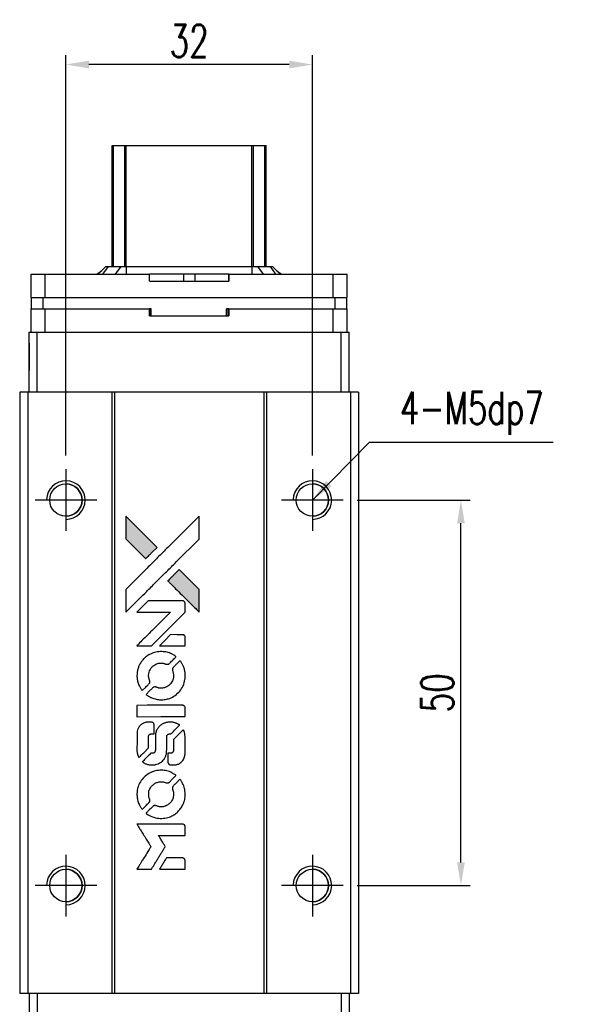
# Model space of a CAD drawing. Header units: millimetres. Extents: x 724 to 1037, y 320 to 587.
# Tile 2 of 3: x 744 to 816, y 459 to 587. Entities that reach past the tile are written whole.
import ezdxf

# ---------------------------------------------------------------- set-up
doc = ezdxf.new("R2010")
doc.units = ezdxf.units.MM
doc.header["$LTSCALE"] = 0.15
doc.layers.get('0').update_dxf_attribs({"linetype": 'CONTINUOUS'})
doc.layers.get('Defpoints').update_dxf_attribs({"linetype": 'CONTINUOUS'})
doc.layers.add('DIM', color=4, linetype='CONTINUOUS')
doc.styles.add('DIM-7', font='SIMPLEX.shx', dxfattribs={"width": 0.7, "bigfont": 'chineset.shx'})
doc.dimstyles.new('CNS', dxfattribs={"dimtxt": 3.5, "dimasz": 2.5, "dimexe": 1, "dimexo": 1.5, "dimgap": 0.09, "dimtad": 0, "dimdsep": 46, "dimtxsty": 'DIM-7', "dimcen": 0.09, "dimclrd": 1, "dimclre": 1, "dimclrt": 4, "dimadec": 0, "dimazin": 0, "dimtfac": 1, "dimtix": 1, "dimtmove": 2, "dimatfit": 3, "dimfxl": 1, "dimtvp": 0.971429, "dimtolj": 1, "dimarcsym": 0})

# ---------------------------------------------------------------- blocks, each defined once
blk = doc.blocks.new('*D140')
at = {"color": 7, "lineweight": -2}
for p, q in [((787.4, 524.77), (802.08, 524.77)), ((800.88, 477.77), (800.88, 521.77)), ((787.4, 474.77), (802.08, 474.77))]:
    blk.add_line(p, q, dxfattribs=at)
at = {"color": 7}
for points in [[(800.38, 521.77), (801.38, 521.77), (800.88, 524.77)], [(800.38, 477.77), (801.38, 477.77), (800.88, 474.77)]]:
    blk.add_solid(points, dxfattribs=at)
at = {"layer": 'Defpoints', "color": 0}
for p in [(785.6, 524.77), (800.88, 524.77), (785.6, 474.77)]:
    blk.add_point(p, dxfattribs=at)
at = {"color": 7, "insert": (797.82, 499.77), "char_height": 4.2, "attachment_point": 5, "rotation": 90, "style": 'DIM-7'}
blk.add_mtext('\\A1;50', dxfattribs=at)
blk = doc.blocks.new('*D141')
at = {"color": 7, "lineweight": -2}
for p, q in [((749.6, 530.57), (749.6, 582.48)), ((781.6, 530.57), (781.6, 582.48)), ((778.6, 581.28), (752.6, 581.28))]:
    blk.add_line(p, q, dxfattribs=at)
at = {"color": 7}
for points in [[(752.6, 581.78), (752.6, 580.78), (749.6, 581.28)], [(778.6, 581.78), (778.6, 580.78), (781.6, 581.28)]]:
    blk.add_solid(points, dxfattribs=at)
at = {"layer": 'Defpoints', "color": 0}
for p in [(749.6, 581.28), (749.6, 528.77), (781.6, 528.77)]:
    blk.add_point(p, dxfattribs=at)
at = {"color": 7, "insert": (765.6, 584.34), "char_height": 4.2, "attachment_point": 5, "style": 'DIM-7'}
blk.add_mtext('\\A1;32', dxfattribs=at)
blk = doc.blocks.new('A$C633ab282')
at = {"linetype": 'Continuous'}
h = blk.add_hatch(color=256, dxfattribs=at)
h.dxf.hatch_style = 1
h.paths.add_polyline_path([(0, 45.82), (0, 44.34), (0, 42.86), (1.29, 41.58, 0.000288), (1.78, 41.09, 0.000479), (2.19, 40.68, 0.000013), (2.57, 40.31, 0.197177), (2.58, 40.3, 0.197497), (2.58, 40.31, 0.00004), (2.8, 40.52, 0.000834), (3.04, 40.76, 0.000506), (3.32, 41.04), (4.05, 41.77), (2.03, 43.79)])
h.paths.add_polyline_path([(6.93, 38.88), (6.2, 38.15, 0.000476), (5.91, 37.87, 0.000789), (5.68, 37.63, 0.000035), (5.46, 37.41, 0.19758), (5.46, 37.41, 0.198396), (5.46, 37.4, 0.000019), (5.76, 37.11, 0.000582), (6.08, 36.78, 0.000351), (6.46, 36.4, 0.000108), (8.09, 34.78, 0.000692), (8.91, 33.96, 0.000077), (9.49, 33.4, 0.197527), (9.51, 33.39, 0.410181), (9.52, 33.4, 0.000493), (9.52, 33.7, 0.002424), (9.52, 34.12, 0.000529), (9.52, 34.84), (9.52, 36.29), (8.23, 37.59)])
for points in [[(1.29, 41.58, 0.000288), (1.78, 41.09, 0.000479), (2.19, 40.68, 0.000013), (2.57, 40.31, 0.197177), (2.58, 40.3, 0.197497), (2.58, 40.31, 0.00004), (2.8, 40.52, 0.000836), (3.04, 40.76, 0.000505), (3.32, 41.04), (4.05, 41.77), (2.03, 43.79), (0, 45.82), (0, 44.34), (0, 42.86)], [(1.78, 35.13, -0.000056), (2.67, 36.01, -0.000021), (3.91, 37.26, -0.000021), (5.27, 38.61, -0.000025), (6.54, 39.88), (9.52, 42.85), (9.52, 44.33), (9.52, 45.8), (7.52, 43.81, 0.000274), (6.56, 42.86, 0.000123), (5.29, 41.6, 0.000121), (3.96, 40.27, 0.000165), (2.76, 39.07), (0, 36.32), (0, 34.84), (0, 33.35)], [(6.46, 36.4, 0.000108), (8.09, 34.78, 0.000692), (8.92, 33.96, 0.000077), (9.49, 33.4, 0.197527), (9.51, 33.39, 0.410182), (9.52, 33.4, 0.000493), (9.52, 33.7, 0.002424), (9.52, 34.12, 0.000529), (9.52, 34.84), (9.52, 36.29), (8.23, 37.59), (6.93, 38.88), (6.2, 38.15, 0.000476), (5.91, 37.87, 0.000789), (5.68, 37.63, 0.000035), (5.46, 37.41, 0.19758), (5.46, 37.41, 0.198396), (5.46, 37.4, 0.000019), (5.76, 37.11, 0.000582), (6.08, 36.78, 0.000351)], [(2.36, 28.98), (3.31, 28.98), (5.5, 31.17), (7.69, 33.37), (7.69, 33.98, 0.0008), (7.68, 34.37, 0.010795), (7.68, 34.51, 0.030495), (7.67, 34.59, 0.080372), (7.65, 34.65, 0.03816), (7.62, 34.7, 0.041799), (7.58, 34.74, 0.042486), (7.53, 34.78, 0.042078), (7.48, 34.81, 0.099276), (7.4, 34.83, 0.003302), (7.1, 34.83, 0.002586), (6.57, 34.83, 0.000204), (5.15, 34.83), (2.88, 34.83), (2.15, 34.1), (1.42, 33.37), (3.6, 33.36), (5.79, 33.35), (3.63, 31.2, 0.000253), (2.8, 30.38, 0.000412), (2.09, 29.68, 0.000041), (1.47, 29.05, 0.041338), (1.44, 29.02), (1.41, 28.98)], [(6.04, 28.98), (7.69, 28.98), (7.69, 29.59), (7.68, 30.21), (7.64, 30.28, 0.03146), (7.61, 30.31, 0.026444), (7.59, 30.34, 0.026444), (7.55, 30.37, 0.031457), (7.52, 30.4), (7.45, 30.44), (6.63, 30.44), (5.81, 30.45), (5.1, 29.72, 0.000745), (4.82, 29.44, 0.001228), (4.59, 29.21, 0.000087), (4.39, 29, 0.195134), (4.38, 28.99, 0.412117), (4.39, 28.98, 0.000048), (4.87, 28.98, 0.00109), (5.4, 28.98, 0.000653)], [(1.46, 24.78, 0.023681), (1.5, 24.52, 0.022402), (1.56, 24.27, 0.021929), (1.65, 24.01, 0.020503), (1.76, 23.75, 0.013745), (1.84, 23.61, 0.009767), (1.93, 23.45, 0.009658), (2.03, 23.31, 0.027804), (2.1, 23.21), (2.13, 23.18), (2.59, 23.63, 0.002053), (2.81, 23.85, 0.006738), (2.95, 24, 0.007826), (3.04, 24.11, 0.063909), (3.08, 24.16, 0.061532), (3.11, 24.24, 0.068674), (3.12, 24.33, 0.052072), (3.1, 24.43, 0.019648), (3.06, 24.56, -0.018366), (3.01, 24.73, -0.0288), (2.98, 24.87, -0.029061), (2.96, 25.02, -0.019155), (2.96, 25.19, -0.053809), (3.02, 25.56, -0.058833), (3.15, 25.89, -0.058566), (3.35, 26.19, -0.052525), (3.63, 26.44, -0.044733), (3.86, 26.58, -0.040573), (4.12, 26.69, -0.041123), (4.4, 26.75, -0.04951), (4.66, 26.76, -0.017369), (4.78, 26.75, -0.024255), (4.89, 26.73, -0.023787), (5, 26.69, -0.015798), (5.12, 26.65, 0.010631), (5.2, 26.62, 0.033653), (5.25, 26.6, 0.037806), (5.3, 26.6, 0.016307), (5.37, 26.6, 0.068179), (5.5, 26.61, 0.095747), (5.61, 26.67, 0.033418), (5.75, 26.79, 0.002133), (6.13, 27.19, 0.001452), (6.35, 27.41, 0.012393), (6.45, 27.52, 0.020479), (6.49, 27.58, 0.344362), (6.49, 27.6, 0.074287), (6.44, 27.65, 0.005454), (6.27, 27.76, 0.008391), (6.09, 27.87, 0.017097), (5.95, 27.94, 0.027375), (5.65, 28.07, 0.02835), (5.35, 28.16, 0.027723), (5.03, 28.22, 0.023913), (4.69, 28.24, 0.027047), (4.28, 28.23, 0.031685), (3.9, 28.18, 0.032425), (3.53, 28.08, 0.031013), (3.18, 27.93, 0.037914), (2.76, 27.68, 0.040153), (2.39, 27.37, 0.039834), (2.07, 27.01, 0.036173), (1.8, 26.59, 0.040752), (1.62, 26.18, 0.035885), (1.5, 25.72, 0.035491), (1.45, 25.25, 0.037615)], [(2.73, 22.59, 0.018008), (2.87, 22.51, 0.009842), (3.04, 22.41, 0.009807), (3.22, 22.31, 0.015716), (3.37, 22.24, 0.048467), (3.93, 22.07, 0.045841), (4.52, 22, 0.046006), (5.12, 22.04, 0.049638), (5.68, 22.18, 0.064819), (6.4, 22.57, 0.06695), (7, 23.13, 0.066691), (7.43, 23.82, 0.063505), (7.67, 24.62, 0.03135), (7.69, 24.82, 0.010439), (7.7, 25.12, 0.010391), (7.69, 25.42, 0.032408), (7.67, 25.62, 0.015696), (7.62, 25.86, 0.018095), (7.56, 26.08, 0.018551), (7.48, 26.29, 0.018352), (7.39, 26.49, 0.015568), (7.32, 26.63, 0.009832), (7.23, 26.78, 0.009795), (7.14, 26.93, 0.023727), (7.06, 27.03), (7.03, 27.07), (6.57, 26.62, 0.001528), (6.32, 26.37, 0.010022), (6.19, 26.24, 0.019586), (6.12, 26.15, 0.061865), (6.08, 26.09, 0.055054), (6.05, 25.99, 0.061607), (6.04, 25.9, 0.048725), (6.06, 25.78, 0.020221), (6.1, 25.63, -0.017722), (6.15, 25.47, -0.02685), (6.17, 25.33, -0.02759), (6.19, 25.19, -0.020233), (6.19, 25.03, -0.04793), (6.14, 24.73, -0.048386), (6.04, 24.45, -0.047866), (5.89, 24.19, -0.044964), (5.68, 23.95, -0.04333), (5.44, 23.75, -0.050921), (5.18, 23.61, -0.051473), (4.89, 23.53, -0.0459), (4.59, 23.5, -0.019014), (4.44, 23.51, -0.024114), (4.3, 23.52, -0.025081), (4.18, 23.55, -0.023892), (4.05, 23.6, 0.008624), (3.95, 23.63, 0.026486), (3.88, 23.65, 0.035074), (3.82, 23.66, 0.02756), (3.75, 23.66, 0.087163), (3.65, 23.64, 0.073291), (3.55, 23.59, 0.028074), (3.41, 23.46, 0.002594), (3.08, 23.14), (2.62, 22.67)], [(4.56, 19.81), (7.68, 19.81), (7.68, 20.42), (7.68, 21.03), (7.64, 21.11, 0.071429), (7.6, 21.17, 0.054799), (7.54, 21.22, 0.053585), (7.47, 21.26, 0.060698), (7.39, 21.28, 0.033975), (7.26, 21.29, 0.000112), (5.67, 21.29, 0.000726), (4.12, 21.29, 0.001084), (2.76, 21.28), (1.44, 21.27), (1.44, 20.54), (1.44, 19.8)], [(1.45, 15.24, 0.018538), (1.46, 15.14, 0.010695), (1.49, 15.03, 0.01068), (1.51, 14.92, 0.017678), (1.54, 14.83, 0.013849), (1.58, 14.72, 0.011814), (1.62, 14.61, 0.004513), (1.67, 14.51, 0.290035), (1.69, 14.5, 0.196418), (1.69, 14.51, 0.000124), (1.88, 14.69, 0.001477), (2.08, 14.89, 0.000898), (2.32, 15.13), (2.94, 15.75), (2.95, 16.53, -0.001471), (2.95, 17.12, -0.028714), (2.96, 17.3, -0.097073), (3, 17.4, -0.084199), (3.07, 17.49, -0.042698), (3.12, 17.53, -0.053912), (3.18, 17.55, -0.051004), (3.25, 17.57, -0.032967), (3.32, 17.57, 0.00807), (3.36, 17.58, 0.003023), (3.42, 17.58, 0.002994), (3.48, 17.58, 0.003629), (3.54, 17.58), (3.67, 17.59), (3.67, 18.19, 0.001618), (3.67, 18.47, 0.005206), (3.67, 18.66, 0.00535), (3.66, 18.8, 0.060675), (3.65, 18.85, 0.048484), (3.64, 18.88, 0.02389), (3.62, 18.91, 0.022812), (3.6, 18.94, 0.02462), (3.57, 18.97, 0.061781), (3.49, 19.04, 0.080179), (3.41, 19.07, 0.048561), (3.3, 19.09, 0.010021), (3.09, 19.09, 0.016602), (2.81, 19.08, 0.031409), (2.59, 19.05, 0.036474), (2.4, 19, 0.03439), (2.21, 18.92, 0.065928), (1.91, 18.71, 0.069066), (1.69, 18.44, 0.065697), (1.53, 18.1, 0.051559), (1.46, 17.71, 0.020904), (1.45, 17.5, 0.000451), (1.45, 16.47, 0.000419), (1.44, 15.43, 0.022759)], [(2.26, 13.87, 0.023289), (2.41, 13.78, 0.026845), (2.56, 13.7, 0.026047), (2.72, 13.64, 0.019751), (2.9, 13.59, 0.013249), (3.01, 13.57, 0.025169), (3.09, 13.56, 0.016532), (3.2, 13.55, 0.002937), (3.39, 13.55, 0.003317), (3.57, 13.55, 0.011808), (3.68, 13.55, 0.01777), (3.77, 13.56, 0.021476), (3.85, 13.58, 0.04325), (4.18, 13.68, 0.045753), (4.48, 13.84, 0.04649), (4.74, 14.04, 0.047672), (4.96, 14.29, 0.025315), (5.03, 14.4, 0.015208), (5.1, 14.54, 0.01512), (5.17, 14.68, 0.022488), (5.21, 14.8, 0.027857), (5.26, 15, 0.034138), (5.29, 15.19, 0.014286), (5.3, 15.48, 0.00124), (5.3, 16.21, -0.00103), (5.3, 16.66, -0.002552), (5.31, 16.98, -0.001594), (5.31, 17.23, -0.047676), (5.32, 17.3, -0.085307), (5.36, 17.41, -0.097789), (5.44, 17.49, -0.085947), (5.55, 17.54, -0.051339), (5.69, 17.57, 0.014634), (5.74, 17.57, 0.015028), (5.79, 17.58, 0.014927), (5.83, 17.59, 0.059415), (5.85, 17.6, 0.070595), (5.91, 17.64, 0.00028), (6.43, 18.16, 0.000111), (6.97, 18.69, 0.200239), (6.98, 18.71, 0.268906), (6.97, 18.73, 0.001866), (6.84, 18.8, 0.007532), (6.71, 18.87, 0.017818), (6.62, 18.91, 0.013256), (6.51, 18.95, 0.011636), (6.4, 18.99, 0.011528), (6.29, 19.03, 0.012303), (6.17, 19.05, 0.0423), (6, 19.08, 0.013657), (5.73, 19.08, 0.013857), (5.46, 19.07, 0.037428), (5.28, 19.05, 0.014927), (5.15, 19.02, 0.0122), (5.02, 18.98, 0.012518), (4.9, 18.93, 0.023062), (4.8, 18.89, 0.065961), (4.45, 18.65, 0.06055), (4.16, 18.32, 0.059676), (3.95, 17.93, 0.060497), (3.85, 17.5, 0.025683), (3.84, 17.41, 0.001528), (3.83, 17.13, 0.002124), (3.83, 16.78, 0.001173), (3.83, 16.36, -0.000809), (3.83, 15.61, -0.017164), (3.82, 15.38, -0.063931), (3.8, 15.27, -0.108429), (3.75, 15.18, -0.052941), (3.69, 15.13, -0.063675), (3.63, 15.1, -0.050562), (3.55, 15.08, -0.020337), (3.44, 15.07, 0.009897), (3.37, 15.07, 0.016482), (3.31, 15.06, 0.019019), (3.27, 15.05, 0.06043), (3.24, 15.04, 0.076267), (3.17, 14.99, 0.00054), (2.69, 14.5, 0.000307), (2.19, 14, 0.142594), (2.17, 13.96, 0.232419), (2.18, 13.95, 0.022995), (2.2, 13.92, 0.024627), (2.23, 13.9, 0.015407)], [(5.49, 13.79, 0.065483), (5.53, 13.72, 0.053271), (5.58, 13.65, 0.052018), (5.65, 13.6, 0.0556), (5.73, 13.56, 0.036839), (5.78, 13.55, 0.026922), (5.84, 13.54, 0.016905), (5.91, 13.54, 0.004317), (6.04, 13.54, 0.016369), (6.31, 13.55, 0.029936), (6.53, 13.57, 0.03418), (6.72, 13.62, 0.031327), (6.91, 13.7, 0.046935), (7.14, 13.84, 0.054053), (7.33, 14.02, 0.053701), (7.48, 14.23, 0.045364), (7.59, 14.48, 0.032479), (7.65, 14.71, 0.03386), (7.68, 14.93, 0.013578), (7.69, 15.29, 0.001155), (7.69, 16.2, 0.000413), (7.68, 16.98, 0.005008), (7.68, 17.28, 0.013199), (7.67, 17.45, 0.033956), (7.65, 17.58, 0.013909), (7.62, 17.7, 0.010864), (7.58, 17.84, 0.010938), (7.53, 17.96, 0.028702), (7.5, 18.05), (7.46, 18.11), (6.83, 17.48), (6.19, 16.85), (6.19, 16.12, -0.001504), (6.19, 15.8, -0.00328), (6.19, 15.56, -0.001901), (6.18, 15.37, -0.061333), (6.17, 15.33, -0.063621), (6.15, 15.27, -0.048633), (6.1, 15.2, -0.046769), (6.05, 15.15, -0.047961), (5.98, 15.11, -0.02678), (5.92, 15.08, -0.050957), (5.88, 15.07, -0.029398), (5.81, 15.06, -0.00401), (5.68, 15.06), (5.46, 15.05), (5.46, 14.46, 0.001061), (5.46, 14.11, 0.009147), (5.47, 13.95, 0.020721), (5.47, 13.86, 0.051619)], [(1.46, 9.4, 0.024131), (1.5, 9.13, 0.022344), (1.57, 8.86, 0.021883), (1.66, 8.59, 0.020884), (1.78, 8.33, 0.010669), (1.86, 8.18, 0.010389), (1.94, 8.03, 0.010913), (2.03, 7.9, 0.022227), (2.1, 7.8), (2.13, 7.77), (2.59, 8.24, 0.002452), (2.77, 8.43, 0.003628), (2.93, 8.59, 0.001662), (3.06, 8.73, 0.070159), (3.08, 8.77, 0.047671), (3.09, 8.79, 0.018624), (3.1, 8.83, 0.017921), (3.11, 8.88, 0.018804), (3.11, 8.92, 0.018255), (3.11, 8.98, 0.041312), (3.11, 9.02, 0.037164), (3.1, 9.07, 0.012342), (3.07, 9.13, -0.015101), (3.02, 9.29, -0.035998), (2.98, 9.41, -0.033244), (2.97, 9.54, -0.011249), (2.97, 9.73, -0.004059), (2.97, 9.89, -0.019693), (2.97, 9.98, -0.027943), (2.98, 10.05, -0.014411), (3, 10.14, -0.033089), (3.08, 10.35, -0.033887), (3.18, 10.55, -0.034021), (3.3, 10.73, -0.033942), (3.45, 10.89, -0.02816), (3.62, 11.04, -0.035032), (3.79, 11.16, -0.035269), (3.98, 11.25, -0.029196), (4.19, 11.31, -0.037862), (4.43, 11.36, -0.043657), (4.67, 11.36, -0.043064), (4.9, 11.33, -0.035184), (5.14, 11.25, 0.033699), (5.26, 11.21, 0.052815), (5.36, 11.2, 0.059167), (5.45, 11.2, 0.058972), (5.55, 11.23, 0.059208), (5.62, 11.28, 0.021125), (5.7, 11.35, 0.008691), (5.85, 11.5, 0.000851), (6.2, 11.85, 0.001873), (6.37, 12.03, 0.013884), (6.45, 12.12, 0.022355), (6.5, 12.17, 0.341453), (6.5, 12.19, 0.073011), (6.45, 12.24, 0.004587), (6.28, 12.35, 0.00748), (6.11, 12.45, 0.016837), (5.98, 12.53, 0.028606), (5.65, 12.67, 0.031352), (5.32, 12.77, 0.031004), (4.98, 12.83, 0.0268), (4.61, 12.85, 0.026698), (4.22, 12.83, 0.03002), (3.85, 12.77, 0.030357), (3.5, 12.66, 0.028554), (3.15, 12.51, 0.062944), (2.51, 12.08, 0.062206), (1.99, 11.51, 0.062448), (1.63, 10.82, 0.064355), (1.46, 10.08, 0.017377), (1.45, 9.93, 0.008369), (1.44, 9.74, 0.008367), (1.45, 9.55, 0.01757)], [(2.73, 7.2, 0.064158), (3.45, 6.81, 0.06356), (4.25, 6.62, 0.064004), (5.07, 6.64, 0.066747), (5.84, 6.86, 0.04321), (6.33, 7.12, 0.044737), (6.75, 7.47, 0.044901), (7.11, 7.88, 0.044184), (7.39, 8.35, 0.026293), (7.54, 8.7, 0.033344), (7.64, 9.05, 0.033227), (7.69, 9.4, 0.025815), (7.7, 9.79, 0.023119), (7.67, 10.17, 0.031044), (7.61, 10.5, 0.031337), (7.51, 10.82, 0.024258), (7.36, 11.15, 0.015622), (7.3, 11.27, 0.008495), (7.21, 11.41, 0.008415), (7.13, 11.55, 0.020814), (7.06, 11.64), (7.02, 11.68), (6.57, 11.23, 0.002843), (6.23, 10.9, 0.033917), (6.11, 10.76, 0.087906), (6.06, 10.65, 0.073302), (6.04, 10.53, 0.022047), (6.05, 10.47, 0.026465), (6.05, 10.42, 0.022233), (6.07, 10.35, 0.009985), (6.09, 10.28, -0.039011), (6.17, 9.99, -0.044398), (6.19, 9.7, -0.045096), (6.16, 9.42, -0.04265), (6.08, 9.14, -0.071154), (5.87, 8.75, -0.068827), (5.55, 8.44, -0.068713), (5.16, 8.21, -0.070507), (4.72, 8.11, -0.028605), (4.54, 8.1, -0.031418), (4.36, 8.12, -0.031044), (4.18, 8.16, -0.02668), (4, 8.22, 0.038913), (3.89, 8.25, 0.043732), (3.78, 8.26, 0.047754), (3.69, 8.26, 0.075756), (3.6, 8.24, 0.07294), (3.56, 8.21, 0.003456), (3.44, 8.09, 0.005023), (3.28, 7.94, 0.002422), (3.08, 7.75, 0.000819), (2.91, 7.57, 0.001349), (2.76, 7.42, 0.0001), (2.62, 7.29, 0.205335), (2.62, 7.28, 0.219821), (2.62, 7.28, 0.002494), (2.65, 7.25, 0.007089), (2.69, 7.23, 0.004494)], [(2.37, 0), (3.32, 0), (3.47, 0.26, -0.000297), (3.57, 0.42, -0.000037), (3.78, 0.76, -0.000043), (4.03, 1.17, -0.000036), (4.3, 1.61, 0.000044), (4.56, 2.04, 0.000063), (4.8, 2.42, 0.000035), (4.99, 2.74, 0.0009), (5.05, 2.83), (5.12, 2.95), (5.02, 3.12, 0.001175), (4.96, 3.21, 0.000208), (4.85, 3.39, 0.000225), (4.72, 3.6, 0.000203), (4.59, 3.82, -0.000711), (4.46, 4.02, -0.001119), (4.35, 4.2, -0.000263), (4.25, 4.36, -0.04589), (4.24, 4.37, -0.519312), (4.25, 4.39, -0.001914), (4.51, 4.39, -0.003124), (4.92, 4.4, -0.000285), (5.96, 4.4), (7.69, 4.4), (7.69, 5, 0.001727), (7.69, 5.43, 0.025279), (7.68, 5.58, 0.073886), (7.66, 5.67, 0.07426), (7.61, 5.75, 0.03264), (7.59, 5.77, 0.01784), (7.56, 5.79, 0.017712), (7.53, 5.81, 0.026854), (7.51, 5.83), (7.45, 5.86), (4.44, 5.86), (1.42, 5.87), (1.45, 5.84, -0.004595), (1.46, 5.81, -0.00016), (1.52, 5.72, -0.000298), (1.59, 5.61, -0.000208), (1.66, 5.49, 0.000986), (1.88, 5.13, 0.00025), (2.25, 4.55, 0.000268), (2.64, 3.93, 0.000436), (2.97, 3.4, -0.002932), (3.08, 3.23, -0.004718), (3.17, 3.08, -0.001113), (3.24, 2.95, -0.227179), (3.24, 2.93, -0.045982), (3.24, 2.92, -0.000145), (3.13, 2.74, -0.000825), (3.01, 2.55, -0.000517), (2.86, 2.31, 0.000056), (2.37, 1.52, 0.000289), (2.09, 1.08, 0.000481), (1.89, 0.75, 0.000418), (1.68, 0.4), (1.43, 0)], [(6.03, 0), (7.69, 0), (7.69, 0.6, 0.000842), (7.69, 0.99, 0.010591), (7.68, 1.13, 0.028995), (7.68, 1.22, 0.069543), (7.66, 1.27, 0.051063), (7.63, 1.33, 0.039932), (7.58, 1.38, 0.039414), (7.53, 1.42, 0.045845), (7.47, 1.45, 0.094811), (7.41, 1.47, 0.007124), (7.25, 1.47, 0.004713), (6.97, 1.48, 0.000534), (6.34, 1.48), (5.27, 1.48), (5.17, 1.32, 0.000828), (4.9, 0.88, 0.000879), (4.63, 0.45, 0.000048), (4.37, 0.02, 0.137596), (4.37, 0.01, 0.413028), (4.37, 0, 0.000016), (4.86, 0, 0.000623), (5.39, 0, 0.000374)]]:
    blk.add_lwpolyline(points, format="xyb", close=True)

msp = doc.modelspace()

# ---------------------------------------------------------------- linework, layer by layer
at = {"color": 7, "linetype": 'Continuous', "lineweight": 25}
for p, q in [((755.602, 555.075), (755.602, 570.775)), ((755.602, 555.075), (755.602, 570.775)), ((755.602, 555.075), (755.602, 570.775)), ((755.602, 570.775), (755.602, 555.075)), ((755.768, 555.075), (755.768, 570.775)), ((757.248, 555.075), (757.248, 570.775)), ((757.446, 570.775), (773.757, 570.775)), ((757.446, 555.075), (757.446, 570.775)), ((773.757, 555.075), (773.757, 570.775)), ((773.955, 555.075), (773.955, 570.775)), ((775.435, 555.075), (775.435, 570.775)), ((775.602, 555.075), (775.602, 570.775)), ((753.606, 554.075), (754.274, 554.547)), ((754.802, 555.075), (753.802, 554.075)), ((754.802, 555.075), (753.802, 554.075)), ((755.086, 555.075), (754.371, 554.075)), ((754.802, 555.075), (755.086, 555.075)), ((754.802, 555.075), (754.802, 555.075)), ((755.086, 555.075), (756.73, 555.075)), ((756.73, 555.075), (756.015, 554.075)), ((756.73, 555.075), (757.446, 555.075)), ((757.446, 555.075), (757.446, 554.075)), ((757.446, 555.075), (773.757, 555.075)), ((773.757, 555.075), (773.757, 554.075)), ((773.757, 555.075), (774.473, 555.075)), ((774.473, 555.075), (775.188, 554.075)), ((774.473, 555.075), (776.117, 555.075)), ((776.117, 555.075), (776.832, 554.075)), ((776.117, 555.075), (776.402, 555.075)), ((776.402, 555.075), (777.402, 554.075)), ((776.93, 554.547), (777.597, 554.075)), ((745.102, 551.075), (745.102, 554.075)), ((745.102, 554.075), (746.902, 554.075)), ((745.102, 553.175), (745.102, 554.075)), ((745.102, 551.075), (745.102, 554.075)), ((745.102, 553.175), (745.102, 554.075)), ((745.102, 554.075), (745.102, 554.075)), ((745.102, 554.075), (745.102, 554.075)), ((745.102, 554.075), (745.102, 554.075)), ((745.102, 553.175), (745.102, 553.175)), ((746.902, 551.075), (746.902, 554.075)), ((746.902, 554.075), (760.459, 554.075)), ((760.459, 553.175), (760.459, 554.075)), ((764.879, 554.075), (760.459, 554.075)), ((760.459, 553.175), (770.745, 553.175)), ((764.879, 554.075), (764.879, 553.175)), ((766.325, 554.075), (764.879, 554.075)), ((766.325, 554.075), (766.325, 553.175)), ((770.745, 554.075), (766.325, 554.075)), ((770.745, 553.175), (770.745, 554.075)), ((770.745, 554.075), (784.302, 554.075)), ((770.745, 554.075), (770.745, 553.175)), ((770.745, 554.075), (770.745, 554.075)), ((770.745, 553.175), (770.745, 554.075)), ((770.745, 554.075), (770.745, 553.175)), ((770.745, 553.175), (770.745, 553.175)), ((784.302, 551.075), (784.302, 554.075)), ((784.302, 554.075), (786.102, 554.075)), ((786.102, 551.075), (786.102, 554.075)), ((745.102, 551.075), (746.902, 551.075)), ((745.102, 551.075), (745.102, 551.075)), ((745.152, 549.575), (745.152, 551.075)), ((745.152, 549.575), (745.152, 551.075)), ((746.652, 549.575), (746.652, 551.075)), ((746.902, 551.075), (784.302, 551.075)), ((784.302, 551.075), (786.102, 551.075)), ((784.552, 549.575), (784.552, 551.075)), ((786.052, 549.575), (786.052, 551.075)), ((745.102, 546.575), (745.102, 549.575)), ((745.102, 549.575), (746.902, 549.575)), ((745.102, 548.675), (745.102, 549.575)), ((745.102, 546.575), (745.102, 549.575)), ((745.102, 548.675), (745.102, 549.575)), ((745.102, 549.575), (745.102, 549.575)), ((745.102, 549.575), (745.102, 549.575)), ((745.102, 549.575), (745.102, 549.575)), ((746.902, 546.575), (746.902, 549.575)), ((746.902, 549.575), (760.459, 549.575)), ((760.459, 548.675), (760.459, 549.575)), ((760.679, 549.575), (760.459, 549.575)), ((760.64, 548.675), (760.64, 549.575)), ((760.679, 548.675), (760.679, 549.575)), ((760.679, 548.675), (760.679, 549.575)), ((760.679, 549.575), (760.679, 549.575)), ((770.745, 549.575), (770.465, 549.575)), ((770.465, 548.675), (770.465, 549.575)), ((770.529, 548.675), (770.529, 549.575)), ((770.745, 548.675), (770.745, 549.575)), ((770.745, 549.575), (784.302, 549.575)), ((770.745, 549.575), (770.745, 548.675)), ((770.745, 549.575), (770.745, 549.575)), ((770.745, 548.675), (770.745, 549.575)), ((770.745, 549.575), (770.745, 548.675)), ((784.302, 546.575), (784.302, 549.575)), ((784.302, 549.575), (786.102, 549.575)), ((786.102, 546.575), (786.102, 549.575)), ((745.102, 548.675), (745.102, 548.675)), ((760.459, 548.675), (770.745, 548.675)), ((770.745, 548.675), (770.745, 548.675)), ((744.852, 538.775), (744.852, 546.575)), ((744.852, 546.575), (745.852, 546.575)), ((744.852, 538.775), (744.852, 546.575)), ((744.852, 546.575), (744.852, 546.575)), ((745.852, 538.775), (745.852, 546.575)), ((745.852, 546.575), (785.352, 546.575)), ((785.352, 538.775), (785.352, 546.575)), ((785.352, 546.575), (786.352, 546.575)), ((786.352, 538.775), (786.352, 546.575)), ((743.602, 538.775), (743.602, 460.775)), ((744.652, 538.775), (743.602, 538.775)), ((743.602, 538.775), (743.602, 460.775)), ((743.602, 538.775), (743.602, 538.775)), ((744.652, 538.775), (744.652, 460.775)), ((755.552, 538.775), (744.652, 538.775)), ((755.552, 538.775), (755.552, 460.775)), ((755.902, 538.775), (755.552, 538.775)), ((755.902, 538.775), (755.902, 460.775)), ((775.302, 538.775), (755.902, 538.775)), ((775.302, 538.775), (775.302, 460.775)), ((775.652, 538.775), (775.302, 538.775)), ((775.652, 538.775), (775.652, 460.775)), ((786.552, 538.775), (775.652, 538.775)), ((786.552, 538.775), (786.552, 460.775)), ((787.602, 538.775), (786.552, 538.775)), ((787.602, 538.775), (787.602, 460.775)), ((744.652, 460.775), (743.602, 460.775)), ((743.602, 460.775), (743.602, 460.775)), ((743.602, 460.775), (743.602, 460.775)), ((755.552, 460.775), (744.652, 460.775)), ((744.852, 460.775), (744.852, 452.975)), ((744.852, 460.775), (744.852, 452.975)), ((745.852, 460.775), (745.852, 452.975)), ((755.902, 460.775), (755.552, 460.775)), ((775.302, 460.775), (755.902, 460.775)), ((775.652, 460.775), (775.302, 460.775)), ((786.552, 460.775), (775.652, 460.775)), ((785.352, 460.775), (785.352, 452.975)), ((786.352, 460.775), (786.352, 452.975)), ((787.602, 460.775), (786.552, 460.775))]:
    msp.add_line(p, q, dxfattribs=at)
for p, q in [((749.602, 528.775), (749.602, 520.775)), ((781.602, 528.775), (781.602, 520.775)), ((753.602, 524.775), (745.602, 524.775)), ((785.602, 524.775), (777.602, 524.775)), ((749.602, 478.775), (749.602, 470.775)), ((781.602, 478.775), (781.602, 470.775)), ((753.602, 474.775), (745.602, 474.775)), ((785.602, 474.775), (777.602, 474.775))]:
    msp.add_line(p, q)
at = {"color": 7, "linetype": 'Continuous', "lineweight": 25, "flags": 128}
msp.add_lwpolyline([(744.852, 541.6), (744.852, 541.666), (744.852, 541.858), (744.852, 542.163), (744.852, 542.558), (744.852, 543.014), (744.852, 543.496), (744.852, 543.969), (744.852, 544.398), (744.852, 544.752), (744.852, 545.003), (744.852, 545.133), (744.852, 545.133), (744.852, 545.003), (744.852, 544.752), (744.852, 544.398), (744.852, 543.969), (744.852, 543.496), (744.852, 543.014), (744.852, 542.558), (744.852, 542.163), (744.852, 541.858), (744.852, 541.666), (744.852, 541.6)], dxfattribs=at)
at = {"color": 7, "linetype": 'Continuous', "lineweight": 25}
for centre in [(749.602, 524.775), (781.602, 524.775), (749.602, 474.775), (781.602, 474.775)]:
    msp.add_circle(centre, 2.1, dxfattribs=at)
for centre in [(749.602, 524.775), (781.602, 524.775), (749.602, 474.775), (781.602, 474.775)]:
    msp.add_arc(centre, 2.5, 270, 178.58893)
for centre, start, end in [((749.602, 524.775), 0, 90), ((781.602, 524.775), 0, 90), ((749.602, 524.775), 270, 0), ((781.602, 524.775), 270, 0), ((749.602, 474.775), 0, 90), ((781.602, 474.775), 0, 90), ((749.602, 474.775), 270, 0), ((781.602, 474.775), 270, 0)]:
    msp.add_arc(centre, 2.1, start, end, dxfattribs=at)
for points, knots in [([(755.602, 570.775), (755.602, 570.775), (755.617, 570.775), (755.68, 570.775), (755.726, 570.775), (755.768, 570.775)], [0, 0, 0, 0, 0.5, 0.5, 1, 1, 1, 1]), ([(755.768, 570.775), (755.942, 570.775), (756.12, 570.775), (756.458, 570.775), (756.618, 570.775), (756.89, 570.775), (757.003, 570.775), (757.169, 570.775), (757.222, 570.775), (757.248, 570.775)], [0, 0, 0, 0, 0.25, 0.25, 0.5, 0.5, 0.75, 0.75, 1, 1, 1, 1]), ([(757.248, 570.775), (757.254, 570.775), (757.277, 570.775), (757.353, 570.775), (757.402, 570.775), (757.446, 570.775)], [0, 0, 0, 0, 0.5, 0.5, 1, 1, 1, 1]), ([(773.757, 570.775), (773.801, 570.775), (773.851, 570.775), (773.926, 570.775), (773.949, 570.775), (773.955, 570.775)], [0, 0, 0, 0, 0.5, 0.5, 1, 1, 1, 1]), ([(773.955, 570.775), (773.981, 570.775), (774.034, 570.775), (774.2, 570.775), (774.313, 570.775), (774.586, 570.775), (774.745, 570.775), (775.083, 570.775), (775.261, 570.775), (775.435, 570.775)], [0, 0, 0, 0, 0.25, 0.25, 0.5, 0.5, 0.75, 0.75, 1, 1, 1, 1]), ([(775.435, 570.775), (775.478, 570.775), (775.523, 570.775), (775.586, 570.775), (775.602, 570.775), (775.602, 570.775)], [0, 0, 0, 0, 0.5, 0.5, 1, 1, 1, 1])]:
    msp.add_open_spline(points, degree=3, knots=knots, dxfattribs=at)

# ---------------------------------------------------------------- block references
msp.add_blockref('A$C633ab282', (757.385, 476.875))

# ---------------------------------------------------------------- texts
at = {"layer": 'DIM', "color": 0, "insert": (792.974, 533.238), "char_height": 4.2, "attachment_point": 7, "style": 'DIM-7'}
msp.add_mtext('4-M5dp7', dxfattribs=at)

# ---------------------------------------------------------------- dimensions: what is measured, and where the dimension line sits
at = {"color": 0}
dim = msp.add_linear_dim(base=(749.602, 581.279), p1=(781.602, 528.775), p2=(749.602, 528.775), dimstyle='CNS', override={"dimscale": 1.2, "dimgap": 0.8, "dimtad": 1, "dimclrd": 7, "dimclre": 7, "dimclrt": 7, "dimadec": 2, "dimazin": 2, "dimtm": 1e-09, "dimtfac": 0.6, "dimtmove": 1, "dimarcsym": 1}, dxfattribs=at)
dim.commit()
dim.dimension.update_dxf_attribs({"geometry": '*D141', "text_midpoint": (765.602, 584.339)})
dim = msp.add_linear_dim(base=(800.88, 524.775), p1=(785.602, 474.775), p2=(785.602, 524.775), angle=90, dimstyle='CNS', override={"dimscale": 1.2, "dimgap": 0.8, "dimtad": 1, "dimclrd": 7, "dimclre": 7, "dimclrt": 7, "dimadec": 2, "dimazin": 2, "dimtm": 1e-09, "dimtfac": 0.6, "dimtmove": 1, "dimarcsym": 1}, dxfattribs=at)
dim.commit()
dim.dimension.update_dxf_attribs({"geometry": '*D140', "text_midpoint": (797.82, 499.775)})

# ---------------------------------------------------------------- leaders
at = {"layer": 'DIM', "color": 0, "annotation_type": 0, "has_hookline": 1, "hookline_direction": 0, "text_width": 19.88}
msp.add_leader([(781.602, 524.775), (789.014, 532.278), (792.014, 532.278)], dimstyle='CNS', override={"dimscale": 1.2, "dimgap": 0.8, "dimtad": 1, "dimclrd": 7, "dimclre": 4, "dimtmove": 1}, dxfattribs=at)

doc.saveas('drawing.dxf')
